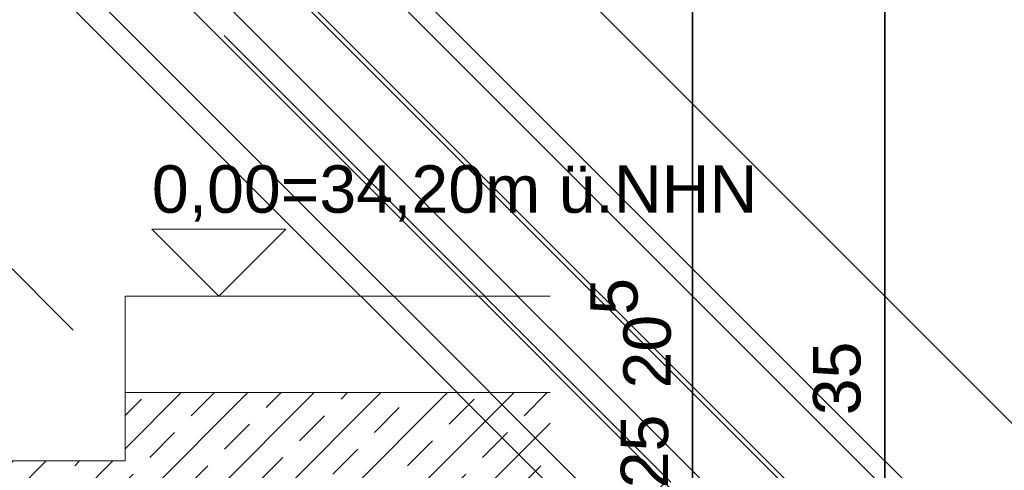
# Model space of a CAD drawing. Header units: metres. Extents: x -3716 to 31, y -1854 to 706.
# Tile 139 of 237: x -1643 to -1617, y 565 to 577. Entities that reach past the tile are written whole.
import ezdxf

# ---------------------------------------------------------------- set-up
doc = ezdxf.new("R2010")
doc.units = ezdxf.units.M
doc.header["$LTSCALE"] = 1.25
doc.header["$PDMODE"] = 1
doc.header["$PDSIZE"] = -2
doc.layers.get('0').update_dxf_attribs({"lineweight": 25})
doc.layers.add('30 -35 Decken- 0 Decken', color=7, linetype='Continuous', lineweight=35, true_color=0x00ee00)
doc.layers.add('Keine', color=7, linetype='Continuous', lineweight=9)
doc.styles.add('Arial', font='arial.ttf')
doc.dimstyles.new('SIA_DIN1356', dxfattribs={"dimtxt": 1.258608, "dimasz": 2.80603, "dimexe": 2.5, "dimexo": 3.75, "dimgap": 0.625, "dimtad": 1, "dimdec": 3, "dimtxsty": 'Arial', "dimblk": 'VW_SLASH-1', "dimblk1": 'VW_SLASH-1', "dimblk2": 'VW_SLASH-1', "dimcen": 0, "dimdle": 2.5, "dimadec": 3, "dimazin": 0, "dimtfac": 1, "dimtdec": 3, "dimtix": 1, "dimtmove": 0, "dimatfit": 0, "dimldrblk": 'VW_FILLEDARROW-1', "dimfxl": 1, "dimfrac": 2, "dimtolj": 1, "dimarcsym": 0})

# ---------------------------------------------------------------- blocks, each defined once
blk = doc.blocks.new('VW_SLASH-1')
at = {"color": 0, "linetype": 'ByBlock', "lineweight": -2, "transparency": 16777216}
blk.add_line((0.89094, 0), (-1, 0), dxfattribs=at)
at = {"color": 0, "lineweight": 20, "transparency": 16777216, "flags": 128}
blk.add_lwpolyline([(0.50005, 0.50005), (-0.50005, -0.50005)], dxfattribs=at)
blk = doc.blocks.new('*D1147')
at = {"layer": '30 -35 Decken- 0 Decken', "color": 0, "linetype": 'Continuous', "lineweight": -2}
for p, q in [((-166.1301, 11.9498), (-168.9362, 11.9498)), ((-163.0741, 11.9498), (-163.3241, 11.9498)), ((-160.2681, 11.9498), (-157.462, 11.9498)), ((-163.3241, 9.643), (-163.3241, 9.4498)), ((-163.0741, 9.643), (-163.0741, 9.4498))]:
    blk.add_line(p, q, dxfattribs=at)
at = {"layer": 'Defpoints', "color": 0}
for p in [(-163.3241, 13.393), (-163.0741, 13.393), (-163.3241, 11.9498)]:
    blk.add_point(p, dxfattribs=at)
at = {"layer": '30 -35 Decken- 0 Decken', "color": 0, "lineweight": -2, "xscale": 2.8060302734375, "yscale": 2.8060302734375, "zscale": 2.8060302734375}
blk.add_blockref('VW_SLASH-1', (-163.3241, 11.9498), dxfattribs=at)
at = {"layer": '30 -35 Decken- 0 Decken', "color": 0, "lineweight": -2, "xscale": 2.8060302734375, "yscale": 2.8060302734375, "zscale": 2.8060302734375, "rotation": 180}
blk.add_blockref('VW_SLASH-1', (-163.0741, 11.9498), dxfattribs=at)
at = {"layer": '30 -35 Decken- 0 Decken', "color": 0, "lineweight": 9, "insert": (-163.1991, 12.0512), "char_height": 0.10069, "attachment_point": 5, "style": 'Arial'}
blk.add_mtext('\\A1;25', dxfattribs=at)
blk = doc.blocks.new('VW_FILLEDARROW-1')
at = {"linetype": 'Continuous', "lineweight": 0, "transparency": 16777216}
blk.add_hatch(color=0, dxfattribs=at).paths.add_polyline_path([(-1.41436, 0.37898), (0, 0), (-1.41436, -0.37898)])
at = {"color": 0, "lineweight": 5, "transparency": 16777216, "flags": 128}
blk.add_lwpolyline([(-1.41436, 0.37898), (0, 0), (-1.41436, -0.37898)], close=True, dxfattribs=at)
blk = doc.blocks.new('*D1148')
at = {"layer": '30 -35 Decken- 0 Decken', "color": 0, "linetype": 'Continuous', "lineweight": -2}
for p, q in [((-165.8801, 11.9498), (-168.6862, 11.9498)), ((-162.8241, 11.9498), (-163.0741, 11.9498)), ((-160.0181, 11.9498), (-157.212, 11.9498)), ((-163.0741, 9.643), (-163.0741, 9.4498)), ((-162.8241, 9.393), (-162.8241, 9.4498))]:
    blk.add_line(p, q, dxfattribs=at)
at = {"layer": 'Defpoints', "color": 0}
for p in [(-163.0741, 13.393), (-162.8241, 13.143), (-163.0741, 11.9498)]:
    blk.add_point(p, dxfattribs=at)
at = {"layer": '30 -35 Decken- 0 Decken', "color": 0, "lineweight": -2, "xscale": 2.8060302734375, "yscale": 2.8060302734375, "zscale": 2.8060302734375}
blk.add_blockref('VW_SLASH-1', (-163.0741, 11.9498), dxfattribs=at)
at = {"layer": '30 -35 Decken- 0 Decken', "color": 0, "lineweight": -2, "xscale": 2.8060302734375, "yscale": 2.8060302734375, "zscale": 2.8060302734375, "rotation": 180}
blk.add_blockref('VW_SLASH-1', (-162.8241, 11.9498), dxfattribs=at)
at = {"layer": '30 -35 Decken- 0 Decken', "color": 0, "lineweight": 9, "insert": (-162.9491, 12.0512), "char_height": 0.10069, "attachment_point": 5, "style": 'Arial'}
blk.add_mtext('\\A1;25', dxfattribs=at)
blk = doc.blocks.new('*D1151')
at = {"layer": '30 -35 Decken- 0 Decken', "color": 0, "linetype": 'Continuous', "lineweight": -2}
for p, q in [((-161.8687, 16.344), (-161.8687, 10.937)), ((-158.4214, 13.743), (-159.3687, 13.743)), ((-158.4214, 13.538), (-159.3687, 13.538))]:
    blk.add_line(p, q, dxfattribs=at)
at = {"layer": 'Defpoints', "color": 0}
for p in [(-162.1714, 13.743), (-161.8687, 13.743), (-162.1714, 13.538)]:
    blk.add_point(p, dxfattribs=at)
at = {"layer": '30 -35 Decken- 0 Decken', "color": 0, "lineweight": -2, "xscale": 2.8060302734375, "yscale": 2.8060302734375, "zscale": 2.8060302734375}
for p, rotation in [((-161.8687, 13.538), 270), ((-161.8687, 13.743), 90)]:
    blk.add_blockref('VW_SLASH-1', p, dxfattribs=dict(at, rotation=rotation))
at = {"layer": '30 -35 Decken- 0 Decken', "color": 0, "lineweight": 9, "insert": (-161.9998, 13.664), "char_height": 0.100689, "attachment_point": 5, "rotation": 90, "style": 'Arial'}
blk.add_mtext('\\A1;20\\S5^ ;', dxfattribs=at)
blk = doc.blocks.new('*D1152')
at = {"layer": '30 -35 Decken- 0 Decken', "color": 0, "linetype": 'Continuous', "lineweight": -2}
for p, q in [((-161.8687, 16.344), (-161.8687, 19.1501)), ((-161.8687, 13.288), (-161.8687, 13.538)), ((-158.4214, 13.538), (-159.3687, 13.538)), ((-158.4214, 13.288), (-159.3687, 13.288)), ((-161.8687, 10.482), (-161.8687, 7.6759))]:
    blk.add_line(p, q, dxfattribs=at)
at = {"layer": 'Defpoints', "color": 0}
for p in [(-162.1714, 13.538), (-161.8687, 13.538), (-162.1714, 13.288)]:
    blk.add_point(p, dxfattribs=at)
at = {"layer": '30 -35 Decken- 0 Decken', "color": 0, "lineweight": -2, "xscale": 2.8060302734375, "yscale": 2.8060302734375, "zscale": 2.8060302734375}
for p, rotation in [((-161.8687, 13.538), 270), ((-161.8687, 13.288), 90)]:
    blk.add_blockref('VW_SLASH-1', p, dxfattribs=dict(at, rotation=rotation))
at = {"layer": '30 -35 Decken- 0 Decken', "color": 0, "lineweight": 9, "insert": (-161.9701, 13.413), "char_height": 0.10069, "attachment_point": 5, "rotation": 90, "style": 'Arial'}
blk.add_mtext('\\A1;25', dxfattribs=at)
blk = doc.blocks.new('*D1153')
at = {"layer": '30 -35 Decken- 0 Decken', "color": 0, "linetype": 'Continuous', "lineweight": -2}
for p, q in [((-161.8687, 16.094), (-161.8687, 18.9001)), ((-161.8687, 13.108), (-161.8687, 13.288)), ((-158.4214, 13.288), (-159.3687, 13.288)), ((-158.4214, 13.108), (-159.3687, 13.108)), ((-161.8687, 10.302), (-161.8687, 7.4959))]:
    blk.add_line(p, q, dxfattribs=at)
at = {"layer": 'Defpoints', "color": 0}
for p in [(-162.1714, 13.288), (-161.8687, 13.288), (-162.1714, 13.108)]:
    blk.add_point(p, dxfattribs=at)
at = {"layer": '30 -35 Decken- 0 Decken', "color": 0, "lineweight": -2, "xscale": 2.8060302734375, "yscale": 2.8060302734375, "zscale": 2.8060302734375}
for p, rotation in [((-161.8687, 13.288), 270), ((-161.8687, 13.108), 90)]:
    blk.add_blockref('VW_SLASH-1', p, dxfattribs=dict(at, rotation=rotation))
at = {"layer": '30 -35 Decken- 0 Decken', "color": 0, "lineweight": 9, "insert": (-161.9701, 13.198), "char_height": 0.10069, "attachment_point": 5, "rotation": 90, "style": 'Arial'}
blk.add_mtext('\\A1;18', dxfattribs=at)
blk = doc.blocks.new('*D1154')
at = {"layer": '30 -35 Decken- 0 Decken', "color": 0, "linetype": 'Continuous', "lineweight": -2}
for p, q in [((-161.8687, 15.914), (-161.8687, 18.7201)), ((-161.8687, 13.038), (-161.8687, 13.108)), ((-158.4214, 13.108), (-159.3687, 13.108)), ((-158.4214, 13.038), (-159.3687, 13.038)), ((-161.8687, 10.232), (-161.8687, 7.4259))]:
    blk.add_line(p, q, dxfattribs=at)
at = {"layer": 'Defpoints', "color": 0}
for p in [(-162.1714, 13.108), (-161.8687, 13.108), (-162.1714, 13.038)]:
    blk.add_point(p, dxfattribs=at)
at = {"layer": '30 -35 Decken- 0 Decken', "color": 0, "lineweight": -2, "xscale": 2.8060302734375, "yscale": 2.8060302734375, "zscale": 2.8060302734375}
for p, rotation in [((-161.8687, 13.108), 270), ((-161.8687, 13.038), 90)]:
    blk.add_blockref('VW_SLASH-1', p, dxfattribs=dict(at, rotation=rotation))
at = {"layer": '30 -35 Decken- 0 Decken', "color": 0, "lineweight": 9, "insert": (-161.9998, 12.9824), "char_height": 0.10069, "attachment_point": 5, "rotation": 90, "style": 'Arial'}
blk.add_mtext('\\A1;7', dxfattribs=at)
blk = doc.blocks.new('*D1156')
at = {"layer": '30 -35 Decken- 0 Decken', "color": 0, "linetype": 'Continuous', "lineweight": -2}
for p, q in [((-161.4601, 16.549), (-161.4601, 19.3551)), ((-161.4601, 13.393), (-161.4601, 13.743)), ((-159.3241, 13.743), (-158.9601, 13.743)), ((-159.3241, 13.393), (-158.9601, 13.393)), ((-161.4601, 10.587), (-161.4601, 7.7809))]:
    blk.add_line(p, q, dxfattribs=at)
at = {"layer": 'Defpoints', "color": 0}
for p in [(-163.0741, 13.743), (-161.4601, 13.743), (-163.0741, 13.393)]:
    blk.add_point(p, dxfattribs=at)
at = {"layer": '30 -35 Decken- 0 Decken', "color": 0, "lineweight": -2, "xscale": 2.8060302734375, "yscale": 2.8060302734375, "zscale": 2.8060302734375}
for p, rotation in [((-161.4601, 13.743), 269.9999999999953), ((-161.4601, 13.393), 89.99999999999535)]:
    blk.add_blockref('VW_SLASH-1', p, dxfattribs=dict(at, rotation=rotation))
at = {"layer": '30 -35 Decken- 0 Decken', "color": 0, "lineweight": 9, "insert": (-161.5615, 13.568), "char_height": 0.10069, "attachment_point": 5, "rotation": 90, "style": 'Arial'}
blk.add_mtext('\\A1;35', dxfattribs=at)
blk = doc.blocks.new('*D1157')
at = {"layer": '30 -35 Decken- 0 Decken', "color": 0, "linetype": 'Continuous', "lineweight": -2}
for p, q in [((-161.4601, 16.199), (-161.4601, 19.0051)), ((-161.4601, 13.143), (-161.4601, 13.393)), ((-159.3241, 13.393), (-158.9601, 13.393)), ((-159.0741, 13.143), (-158.9601, 13.143)), ((-161.4601, 10.337), (-161.4601, 7.5309))]:
    blk.add_line(p, q, dxfattribs=at)
at = {"layer": 'Defpoints', "color": 0}
for p in [(-163.0741, 13.393), (-161.4601, 13.393), (-162.8241, 13.143)]:
    blk.add_point(p, dxfattribs=at)
at = {"layer": '30 -35 Decken- 0 Decken', "color": 0, "lineweight": -2, "xscale": 2.8060302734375, "yscale": 2.8060302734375, "zscale": 2.8060302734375}
for p, rotation in [((-161.4601, 13.393), 269.9999999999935), ((-161.4601, 13.143), 89.99999999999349)]:
    blk.add_blockref('VW_SLASH-1', p, dxfattribs=dict(at, rotation=rotation))
at = {"layer": '30 -35 Decken- 0 Decken', "color": 0, "lineweight": 9, "insert": (-161.5615, 13.268), "char_height": 0.10069, "attachment_point": 5, "rotation": 90, "style": 'Arial'}
blk.add_mtext('\\A1;25', dxfattribs=at)
blk = doc.blocks.new('*D1158')
at = {"layer": '30 -35 Decken- 0 Decken', "color": 0, "linetype": 'Continuous', "lineweight": -2}
for p, q in [((-161.4601, 15.949), (-161.4601, 18.7551)), ((-161.4601, 12.963), (-161.4601, 13.143)), ((-159.0741, 13.143), (-158.9601, 13.143)), ((-158.8941, 12.963), (-158.9601, 12.963)), ((-161.4601, 10.157), (-161.4601, 7.3509))]:
    blk.add_line(p, q, dxfattribs=at)
at = {"layer": 'Defpoints', "color": 0}
for p in [(-162.8241, 13.143), (-161.4601, 13.143), (-162.6441, 12.963)]:
    blk.add_point(p, dxfattribs=at)
at = {"layer": '30 -35 Decken- 0 Decken', "color": 0, "lineweight": -2, "xscale": 2.8060302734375, "yscale": 2.8060302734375, "zscale": 2.8060302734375}
for p, rotation in [((-161.4601, 13.143), 269.999999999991), ((-161.4601, 12.963), 89.99999999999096)]:
    blk.add_blockref('VW_SLASH-1', p, dxfattribs=dict(at, rotation=rotation))
at = {"layer": '30 -35 Decken- 0 Decken', "color": 0, "lineweight": 9, "insert": (-161.5615, 13.053), "char_height": 0.10069, "attachment_point": 5, "rotation": 90, "style": 'Arial'}
blk.add_mtext('\\A1;18', dxfattribs=at)
blk = doc.blocks.new('*D1159')
at = {"layer": '30 -35 Decken- 0 Decken', "color": 0, "linetype": 'Continuous', "lineweight": -2}
for p, q in [((-161.4601, 15.769), (-161.4601, 18.5751)), ((-161.4601, 12.893), (-161.4601, 12.963)), ((-158.8941, 12.963), (-158.9601, 12.963)), ((-158.8241, 12.893), (-158.9601, 12.893)), ((-161.4601, 10.087), (-161.4601, 7.2809))]:
    blk.add_line(p, q, dxfattribs=at)
at = {"layer": 'Defpoints', "color": 0}
for p in [(-162.6441, 12.963), (-161.4601, 12.963), (-162.5741, 12.893)]:
    blk.add_point(p, dxfattribs=at)
at = {"layer": '30 -35 Decken- 0 Decken', "color": 0, "lineweight": -2, "xscale": 2.8060302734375, "yscale": 2.8060302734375, "zscale": 2.8060302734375}
for p, rotation in [((-161.4601, 12.963), 270), ((-161.4601, 12.893), 90)]:
    blk.add_blockref('VW_SLASH-1', p, dxfattribs=dict(at, rotation=rotation))
at = {"layer": '30 -35 Decken- 0 Decken', "color": 0, "lineweight": 9, "insert": (-161.5912, 12.8327), "char_height": 0.10069, "attachment_point": 5, "rotation": 90, "style": 'Arial'}
blk.add_mtext('\\A1;7', dxfattribs=at)
blk = doc.blocks.new('Gruppe-791')
at = {"layer": '30 -35 Decken- 0 Decken', "color": 7, "linetype": 'Continuous', "lineweight": 9}
for base, p1, p2, picture, middle in [((-163.32409478, 11.9498007), (-163.07409478, 13.393), (-163.32409478, 13.393), '*D1147', (-163.19909478, 12.05120226)), ((-163.07409478, 11.9498007), (-162.82409478, 13.143), (-163.07409478, 13.393), '*D1148', (-162.94909478, 12.05120226))]:
    dim = blk.add_linear_dim(base=base, p1=p1, p2=p2, text='25', dimstyle='SIA_DIN1356', override={"dimtxt": 0.100689, "dimgap": 0.05, "dimdec": 8, "dimpost": '<>', "dimtxsty": 'Arial', "dimtmove": 2}, dxfattribs=at)
    dim.commit()
    dim.dimension.update_dxf_attribs({"geometry": picture, "text_midpoint": middle})
blk = doc.blocks.new('Gruppe-792')
at = {"layer": '30 -35 Decken- 0 Decken', "color": 7, "linetype": 'Continuous', "lineweight": 9}
for base, p1, p2, text, picture, middle in [((-161.86870227, 13.538), (-162.17142395, 13.288), (-162.17142395, 13.538), '25', '*D1152', (-161.97010383, 13.413)), ((-161.86870227, 13.288), (-162.17142395, 13.108), (-162.17142395, 13.288), '18', '*D1153', (-161.97010383, 13.198))]:
    dim = blk.add_linear_dim(base=base, p1=p1, p2=p2, angle=270, text=text, dimstyle='SIA_DIN1356', override={"dimtxt": 0.100689, "dimgap": 0.05, "dimdec": 8, "dimpost": '<>', "dimtxsty": 'Arial', "dimtmove": 2}, dxfattribs=at)
    dim.commit()
    dim.dimension.update_dxf_attribs({"geometry": picture, "text_midpoint": middle})
for base, p1, p2, text, override, picture, middle in [((-161.86870227, 13.108), (-162.17142395, 13.038), (-162.17142395, 13.108), '7', {"dimtxt": 0.100689, "dimgap": 0.05, "dimdec": 8, "dimpost": '<>', "dimtxsty": 'Arial', "dimtix": 0, "dimtmove": 2}, '*D1154', (-161.99984116, 12.98240067)), ((-161.86870227, 13.743), (-162.17142395, 13.538), (-162.17142395, 13.743), '20\\S5^ ;', {"dimtxt": 0.100689, "dimgap": 0.05, "dimdec": 8, "dimpost": '<>', "dimtxsty": 'Arial', "dimtmove": 2}, '*D1151', (-161.99984116, 13.66399757))]:
    dim = blk.add_linear_dim(base=base, p1=p1, p2=p2, angle=270, text=text, dimstyle='SIA_DIN1356', override=override, dxfattribs=at)
    dim.commit()
    dim.dimension.update_dxf_attribs({"geometry": picture, "text_midpoint": middle, "dimtype": 160})
blk = doc.blocks.new('Gruppe-793')
at = {"layer": '30 -35 Decken- 0 Decken', "color": 7, "linetype": 'Continuous', "lineweight": 9}
for base, p1, p2, text, picture, middle in [((-161.46009521, 13.743), (-163.07409478, 13.393), (-163.07409478, 13.743), '35', '*D1156', (-161.56149677, 13.568)), ((-161.46009521, 13.393), (-162.82409478, 13.143), (-163.07409478, 13.393), '25', '*D1157', (-161.56149677, 13.268)), ((-161.46009521, 13.143), (-162.64409478, 12.963), (-162.82409478, 13.143), '18', '*D1158', (-161.56149677, 13.053))]:
    dim = blk.add_linear_dim(base=base, p1=p1, p2=p2, angle=270, text=text, dimstyle='SIA_DIN1356', override={"dimtxt": 0.100689, "dimgap": 0.05, "dimdec": 8, "dimpost": '<>', "dimtxsty": 'Arial', "dimtmove": 2}, dxfattribs=at)
    dim.commit()
    dim.dimension.update_dxf_attribs({"geometry": picture, "text_midpoint": middle})
dim = blk.add_linear_dim(base=(-161.46009521, 12.963), p1=(-162.57409478, 12.893), p2=(-162.64409478, 12.963), angle=270, text='7', dimstyle='SIA_DIN1356', override={"dimtxt": 0.100689, "dimgap": 0.05, "dimdec": 8, "dimpost": '<>', "dimtxsty": 'Arial', "dimtix": 0, "dimtmove": 2}, dxfattribs=at)
dim.commit()
dim.dimension.update_dxf_attribs({"geometry": '*D1159', "text_midpoint": (-161.5912341, 12.8327097), "dimtype": 160})
blk = doc.blocks.new('_FU_2D LP7 (3D)')
at = {"layer": 'Keine'}
blk.add_line((-163.18421188, 13.67087636), (-163.84305775, 14.32972222), dxfattribs=at)
at = {"color": 255, "linetype": 'Continuous', "lineweight": 9}
blk.add_wipeout([(-164.22676562, 13.288), (-163.57409478, 13.288), (-163.57409478, 13.143), (-162.82409478, 13.143), (-162.82409478, 13.288), (-162.17142395, 13.288), (-162.17142395, 13.538), (-163.07409478, 13.538), (-163.07409478, 13.393), (-163.32409478, 13.393), (-163.32409478, 13.538), (-164.22676562, 13.538)], dxfattribs=at).dxf.layer = '30 -35 Decken- 0 Decken'
at = {"layer": '30 -35 Decken- 0 Decken', "linetype": 'Continuous', "lineweight": 9}
h = blk.add_hatch(dxfattribs=at)
h.set_pattern_fill('Stahlbeton1  SRF', style=0, pattern_type=2)
h.set_pattern_definition([(45, (0, 0), (0.07071068, -0.07071068), []), (45, (0.03536, -0.03536), (0.07071068, -0.07071068), [0.075, -0.05])])
h.paths.add_polyline_path([(-164.22676562, 13.288), (-163.57409478, 13.288), (-163.57409478, 13.143), (-162.82409478, 13.143), (-162.82409478, 13.288), (-162.17142395, 13.288), (-162.17142395, 13.538), (-163.07409478, 13.538), (-163.07409478, 13.393), (-163.32409478, 13.393), (-163.32409478, 13.538), (-164.22676562, 13.538)])
at = {"layer": '30 -35 Decken- 0 Decken', "color": 7, "linetype": 'Continuous', "lineweight": 9, "flags": 128}
blk.add_lwpolyline([(-162.17142395, 13.538), (-163.07409478, 13.538), (-163.07409478, 13.393), (-163.32409478, 13.393), (-163.32409478, 13.538), (-164.22676562, 13.538)], dxfattribs=at)
at = {"layer": '30 -35 Decken- 0 Decken', "color": 7}
blk.add_blockref('Gruppe-791', (0, 0), dxfattribs=at)
at = {"color": 255, "linetype": 'Continuous', "lineweight": 9}
blk.add_wipeout([(-163.07409478, 13.743), (-162.17142395, 13.743), (-162.17142395, 13.538), (-163.07409478, 13.538)], dxfattribs=at).dxf.layer = '30 -35 Decken- 0 Decken'
at = {"layer": '30 -35 Decken- 0 Decken', "color": 7, "linetype": 'Continuous', "lineweight": 9}
blk.add_line((-163.07409478, 13.743), (-162.17142395, 13.743), dxfattribs=at)
blk.add_line((-163.07409478, 13.743), (-162.17142395, 13.743), dxfattribs=at)
at = {"layer": '30 -35 Decken- 0 Decken', "color": 7, "linetype": 'Continuous', "lineweight": 9, "flags": 128}
blk.add_lwpolyline([(-162.17142395, 13.538), (-163.07409478, 13.538), (-163.07409478, 13.743)], dxfattribs=at)
at = {"color": 255, "linetype": 'Continuous', "lineweight": 9}
blk.add_wipeout([(-162.874887, 13.743), (-163.01715134, 13.88526433), (-162.73262267, 13.88526433)], dxfattribs=at).dxf.layer = '30 -35 Decken- 0 Decken'
at = {"layer": '30 -35 Decken- 0 Decken', "color": 7, "linetype": 'Continuous', "lineweight": 9, "flags": 128}
blk.add_lwpolyline([(-162.874887, 13.743), (-163.01715134, 13.88526433), (-162.73262267, 13.88526433)], close=True, dxfattribs=at)
at = {"layer": '30 -35 Decken- 0 Decken', "color": 7}
for name in ['Gruppe-793', 'Gruppe-792']:
    blk.add_blockref(name, (0, 0), dxfattribs=at)
at = {"layer": '30 -35 Decken- 0 Decken', "color": 7, "insert": (-163.01715134, 14.02052521), "char_height": 0.1006886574, "attachment_point": 1, "line_spacing_factor": 0.970891, "style": 'Arial'}
blk.add_mtext('0,00=34,20m ü.NHN', dxfattribs=at)

msp = doc.modelspace()

# ---------------------------------------------------------------- block references
at = {"layer": 'Keine', "color": 1, "xscale": 12.5, "yscale": 12.5, "zscale": 12.5}
msp.add_blockref('_FU_2D LP7 (3D)', (398.17, 398.181), dxfattribs=at)

doc.saveas('drawing.dxf')
